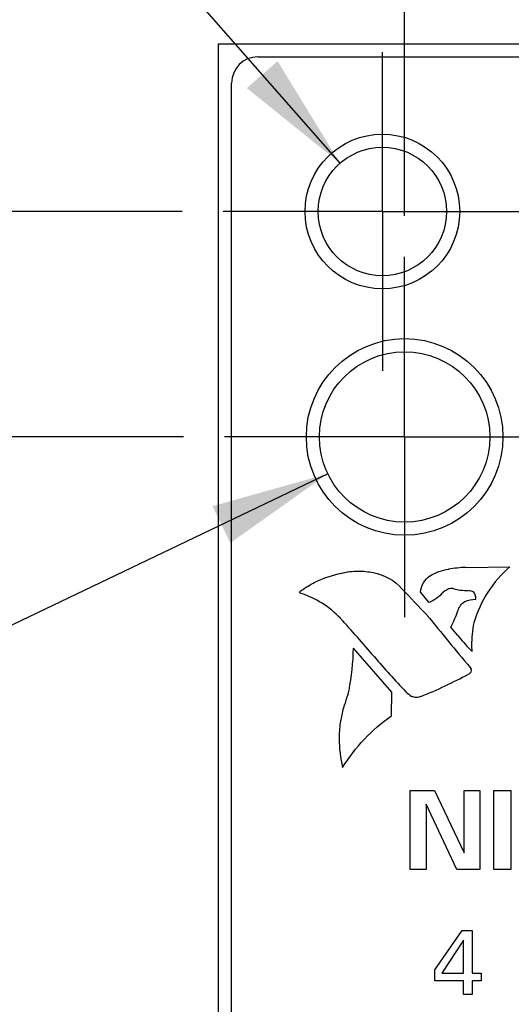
# Model space of a CAD drawing. Header units: inches. Extents: x 0 to 34, y 0 to 22.
# Tile 25 of 43: x 6.048 to 6.798, y 14.588 to 16.09. Entities that reach past the tile are written whole.
import ezdxf

# ---------------------------------------------------------------- set-up
doc = ezdxf.new("R2010")
doc.units = ezdxf.units.IN
doc.header["$LTSCALE"] = 1.87
doc.header["$MEASUREMENT"] = 0
doc.linetypes.add('CENTER', pattern=[0.6, 0.375, -0.075, 0.075, -0.075])
doc.layers.get('0').update_dxf_attribs({"linetype": 'CONTINUOUS'})
doc.layers.add('02___PRT_ALL_AXES', color=7, linetype='CONTINUOUS')
doc.layers.add('DIMENSIONS', color=7, linetype='CONTINUOUS')
doc.styles.get("Standard").update_dxf_attribs({"font": 'txt', "width": 0.8})
doc.styles.add('TEXTSTYLE_1', font='gdt', dxfattribs={"width": 0.8})
doc.dimstyles.new('DIMSTYLE_2', dxfattribs={"dimtxt": 0.125, "dimasz": 0.18, "dimexe": 0.125, "dimexo": 0.0625, "dimgap": 0.03125, "dimtad": 0, "dimtih": 1, "dimtoh": 1, "dimlfac": 0.5, "dimzin": 4, "dimdsep": 46, "dimtxsty": 'STANDARD', "dimblk": '_FILLED', "dimblk1": '_FILLED', "dimblk2": '_FILLED', "dimcen": 0.09, "dimadec": 0, "dimazin": 0, "dimtp": 0.001, "dimtm": 0.001, "dimtfac": 1, "dimtofl": 0, "dimtmove": 0, "dimatfit": 3, "dimldrblk": '_FILLED', "dimfxl": 1, "dimtolj": 1, "dimtzin": 4, "dimarcsym": 0})
doc.dimstyles.new('DIMSTYLE_4', dxfattribs={"dimtxt": 0.125, "dimasz": 0.18, "dimexe": 0.125, "dimexo": 0.0625, "dimgap": 0.09, "dimtad": 0, "dimtih": 1, "dimtoh": 1, "dimlfac": 0.5, "dimzin": 4, "dimdsep": 46, "dimtxsty": 'STANDARD', "dimblk": '_FILLED', "dimblk1": '_FILLED', "dimblk2": '_FILLED', "dimcen": 0.09, "dimadec": 0, "dimazin": 0, "dimtp": 0.001, "dimtm": 0.001, "dimtfac": 1, "dimtofl": 0, "dimtmove": 0, "dimatfit": 2, "dimldrblk": '_FILLED', "dimfxl": 1, "dimtolj": 1, "dimtzin": 4, "dimarcsym": 0})

# ---------------------------------------------------------------- blocks, each defined once
blk = doc.blocks.new('*D12')
at = {"layer": 'DIMENSIONS', "color": 2, "linetype": 'CONTINUOUS'}
blk.add_line((6.2977, 15.4538), (5.6637, 15.4538), dxfattribs=at)
at = {"layer": 'DIMENSIONS', "color": 2, "linetype": 'CONTINUOUS', "insert": (5.6012, 15.5163), "char_height": 0.125, "width": 1.225, "attachment_point": 3, "line_spacing_factor": 0.9}
blk.add_mtext('4.64{\\Ftxt.shx;\\W1.000000;\\H0.125000; }[117.9]', dxfattribs=at)
blk = doc.blocks.new('_FILLED')
at = {"color": 0, "linetype": 'BYBLOCK'}
blk.add_solid([(0, 0), (-1, 0.1736), (-1, -0.1736)], dxfattribs=at)
blk = doc.blocks.new('*D13')
at = {"layer": 'DIMENSIONS', "color": 2, "linetype": 'CONTINUOUS'}
blk.add_line((6.2957, 15.7978), (5.6637, 15.7978), dxfattribs=at)
at = {"layer": 'DIMENSIONS', "color": 2, "linetype": 'CONTINUOUS', "insert": (5.6012, 15.8603), "char_height": 0.125, "width": 1.225, "attachment_point": 3, "line_spacing_factor": 0.9}
blk.add_mtext('4.81{\\Ftxt.shx;\\W1.000000;\\H0.125000; }[122.3]', dxfattribs=at)
blk = doc.blocks.new('*D27')
at = {"layer": 'DIMENSIONS', "color": 2, "linetype": 'CONTINUOUS'}
blk.add_line((6.6012, 16.1033), (6.6012, 16.7413), dxfattribs=at)
at = {"layer": 'DIMENSIONS', "color": 2, "linetype": 'CONTINUOUS', "insert": (6.5387, 16.8038), "char_height": 0.125, "width": 0.925, "attachment_point": 1, "rotation": 90, "line_spacing_factor": 0.9}
blk.add_mtext('.17{\\Ftxt.shx;\\W1.000000;\\H0.125000; }[4.3]', dxfattribs=at)
blk = doc.blocks.new('*D28')
at = {"layer": 'DIMENSIONS', "color": 2, "linetype": 'CONTINUOUS'}
for p, q in [((6.8105, 16.6629), (6.8105, 16.7413)), ((6.6352, 16.4725), (6.8105, 16.6629)), ((6.6352, 15.7913), (6.6352, 16.4725))]:
    blk.add_line(p, q, dxfattribs=at)
at = {"layer": 'DIMENSIONS', "color": 2, "linetype": 'CONTINUOUS', "insert": (6.748, 16.8038), "char_height": 0.125, "width": 0.925, "attachment_point": 1, "rotation": 90, "line_spacing_factor": 0.9}
blk.add_mtext('.15{\\Ftxt.shx;\\W1.000000;\\H0.125000; }[3.9]', dxfattribs=at)
blk = doc.blocks.new('*D33')
at = {"layer": 'DIMENSIONS', "color": 2, "linetype": 'CONTINUOUS'}
for p, q in [((5.7183, 16.8038), (5.6008, 16.8038)), ((6.5366, 15.8714), (5.7183, 16.8038))]:
    blk.add_line(p, q, dxfattribs=at)
at = {"layer": 'DIMENSIONS', "color": 2, "linetype": 'CONTINUOUS', "xscale": 0.18, "yscale": 0.18, "zscale": 0.18, "rotation": 311.2731586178}
blk.add_blockref('_FILLED', (6.5366, 15.8714), dxfattribs=at)
at = {"layer": 'DIMENSIONS', "color": 2, "linetype": 'CONTINUOUS', "insert": (5.5383, 16.8663), "char_height": 0.125, "width": 1.091667, "attachment_point": 3, "line_spacing_factor": 0.9, "style": 'TEXTSTYLE_1'}
blk.add_mtext('{\\Fgdt;n}\\Ftxt;.10{\\Ftxt.shx;\\W1.000000;\\H0.125000; }[2.5]\\PTAP M3', dxfattribs=at)
blk = doc.blocks.new('*D34')
at = {"layer": 'DIMENSIONS', "color": 2, "linetype": 'CONTINUOUS'}
for p, q in [((6.518, 15.3977), (5.7501, 15.0301)), ((5.7501, 15.0301), (5.6326, 15.0301))]:
    blk.add_line(p, q, dxfattribs=at)
at = {"layer": 'DIMENSIONS', "color": 2, "linetype": 'CONTINUOUS', "xscale": 0.18, "yscale": 0.18, "zscale": 0.18, "rotation": 25.5785207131}
blk.add_blockref('_FILLED', (6.518, 15.3977), dxfattribs=at)
at = {"layer": 'DIMENSIONS', "color": 2, "linetype": 'CONTINUOUS', "insert": (5.5701, 15.0926), "char_height": 0.125, "width": 1.391667, "attachment_point": 3, "line_spacing_factor": 0.9}
blk.add_mtext('2X \\Fgdt;{\\Fgdt;n}\\Ftxt;.13{\\Ftxt.shx;\\W1.000000;\\H0.125000; }[3.3]\\PTAP M4', dxfattribs=at)

msp = doc.modelspace()

# ---------------------------------------------------------------- linework, layer by layer
at = {"color": 7, "linetype": 'CONTINUOUS'}
for p, q in [((6.3512, 5.9258), (6.3512, 16.0538)), ((6.3512, 16.0538), (7.2699, 16.0538)), ((6.4112, 16.0338), (7.0792, 16.0338)), ((6.3712, 5.9858), (6.3712, 15.9938))]:
    msp.add_line(p, q, dxfattribs=at)
at = {"color": 40, "linetype": 'CONTINUOUS'}
for p, q in [((6.729, 15.2546), (6.7957, 15.2557)), ((6.6727, 15.2014), (6.6592, 15.2171)), ((6.7439, 15.206), (6.7439, 15.2072)), ((6.716, 15.1513), (6.7057, 15.1633)), ((6.6159, 15.0645), (6.5571, 15.1313)), ((6.7373, 15.1352), (6.7375, 15.1266)), ((6.7377, 15.1267), (6.7351, 15.1293)), ((6.735, 15.1021), (6.7366, 15.0993)), ((6.7365, 15.0979), (6.7362, 15.0947)), ((6.7364, 15.0994), (6.7365, 15.0979)), ((6.6151, 15.0283), (6.6159, 15.0645)), ((6.6436, 14.7937), (6.6436, 14.9141)), ((6.6436, 14.9141), (6.6809, 14.9141)), ((6.6809, 14.9141), (6.7261, 14.8193)), ((6.7261, 14.8193), (6.7261, 14.9141)), ((6.7261, 14.9141), (6.7501, 14.9141)), ((6.7501, 14.9141), (6.7501, 14.7937)), ((6.7713, 14.7937), (6.7713, 14.9145)), ((6.7713, 14.9145), (6.7971, 14.9145)), ((6.7971, 14.9145), (6.7971, 14.7937)), ((6.6679, 14.8936), (6.6679, 14.7937)), ((6.7146, 14.7937), (6.6679, 14.8936)), ((6.6679, 14.7937), (6.6436, 14.7937)), ((6.7501, 14.7937), (6.7146, 14.7937)), ((6.7971, 14.7937), (6.7713, 14.7937)), ((6.6814, 14.6406), (6.7231, 14.7007)), ((6.7231, 14.7007), (6.7381, 14.7007)), ((6.7381, 14.7007), (6.7381, 14.6354)), ((6.7252, 14.6861), (6.6919, 14.6354)), ((6.7252, 14.6354), (6.7252, 14.6861)), ((6.6814, 14.6241), (6.6814, 14.6406)), ((6.6919, 14.6354), (6.7252, 14.6354)), ((6.7381, 14.6354), (6.7521, 14.6354)), ((6.7521, 14.6354), (6.7521, 14.6241)), ((6.7248, 14.6241), (6.6814, 14.6241)), ((6.7248, 14.6032), (6.7248, 14.6241)), ((6.7381, 14.6241), (6.7381, 14.6032)), ((6.7521, 14.6241), (6.7381, 14.6241)), ((6.7381, 14.6032), (6.7248, 14.6032))]:
    msp.add_line(p, q, dxfattribs=at)
at = {"color": 7, "linetype": 'CONTINUOUS'}
msp.add_arc((6.4112, 15.9938), 0.04, 90, 180, dxfattribs=at)
at = {"color": 40, "linetype": 'CONTINUOUS'}
for centre, radius, start, end in [((6.7386, 15.0163), 0.2386, 92.3487, 98.7517), ((6.5814, 15.0529), 0.1974, 102.6479, 114.7974), ((2.091, 10.8701), 6.289, 43.27968, 43.78418), ((5.3787, 14.1054), 1.5781, 39.949, 42.7751), ((34.5278, 38.1266), 36.0911, 219.47603, 219.63947), ((6.9265, 15.1352), 0.1892, 169.355, 180.0025), ((7.048, 15.4211), 0.4279, 219.1116, 222.9948), ((6.1783, 15.1387), 0.3789, 349.1066, 358.8779), ((7.3746, 15.7787), 1.0263, 220.0199, 224.0684), ((6.387, 15.7353), 0.7304, 291.9541, 298.2387), ((6.7249, 15.1059), 0.0159, 298.7693, 315.5982), ((6.2956, 15.1302), 0.2624, 339.217, 346.0976), ((6.6824, 15.1133), 0.0663, 226.989, 236.8812), ((6.7189, 14.9932), 0.1836, 172.3653, 179.9992), ((6.7193, 14.9931), 0.184, 179.9798, 193.7363)]:
    msp.add_arc(centre, radius, start, end, dxfattribs=at)
for points in [[(6.674, 15.2417), (6.6824, 15.2472), (6.6924, 15.2508), (6.7024, 15.2519)], [(6.7957, 15.2557), (6.7701, 15.2335), (6.7504, 15.2027), (6.7407, 15.1702)], [(6.538, 15.2456), (6.5467, 15.248), (6.5557, 15.2492), (6.5647, 15.2492)], [(6.5647, 15.2492), (6.5723, 15.2492), (6.5798, 15.2483), (6.5872, 15.2467)], [(6.5872, 15.2467), (6.6039, 15.244), (6.6204, 15.2346), (6.6314, 15.2217)], [(6.6592, 15.2171), (6.6602, 15.2267), (6.6659, 15.2365), (6.6738, 15.242)], [(6.4757, 15.2183), (6.483, 15.2234), (6.4906, 15.228), (6.4984, 15.2322)], [(6.7008, 15.2211), (6.6983, 15.22), (6.6959, 15.2185), (6.6938, 15.2167)], [(6.7067, 15.2226), (6.7047, 15.2226), (6.7026, 15.2221), (6.7008, 15.2212)], [(6.7104, 15.2221), (6.7092, 15.2225), (6.708, 15.2226), (6.7067, 15.2226)], [(6.72, 15.2197), (6.7168, 15.2201), (6.7136, 15.2209), (6.7105, 15.222)], [(6.475, 15.2168), (6.475, 15.2174), (6.4753, 15.218), (6.4758, 15.2183)], [(6.4765, 15.2152), (6.4758, 15.2152), (6.475, 15.2161), (6.475, 15.2168)], [(6.5371, 15.1771), (6.5208, 15.1945), (6.4993, 15.208), (6.4765, 15.2151)], [(6.6938, 15.2166), (6.688, 15.2101), (6.6807, 15.2047), (6.6727, 15.2012)], [(6.7327, 15.2189), (6.7285, 15.2189), (6.7242, 15.2192), (6.72, 15.2196)], [(6.7271, 15.2029), (6.7323, 15.205), (6.738, 15.2061), (6.7436, 15.2061)], [(6.7403, 15.2176), (6.7381, 15.2185), (6.7358, 15.219), (6.7335, 15.219)], [(6.7439, 15.2072), (6.7439, 15.2109), (6.7425, 15.2147), (6.7402, 15.2175)], [(6.7164, 15.1886), (6.7182, 15.1943), (6.7222, 15.1996), (6.7272, 15.2028)], [(6.7057, 15.1633), (6.7098, 15.1715), (6.7134, 15.18), (6.7166, 15.1887)], [(6.6531, 15.0561), (6.6507, 15.0561), (6.6483, 15.0566), (6.6462, 15.0577)], [(6.6601, 15.0578), (6.658, 15.0567), (6.6555, 15.0561), (6.6531, 15.0561)], [(6.5409, 15.037), (6.5393, 15.0306), (6.5379, 15.0241), (6.5369, 15.0176)], [(6.5405, 14.9494), (6.5594, 14.9803), (6.5853, 15.0077), (6.6151, 15.0283)]]:
    msp.add_open_spline(points, degree=3, dxfattribs=at)
at = {"layer": '02___PRT_ALL_AXES', "color": 7, "linetype": 'CENTER'}
for p, q in [((6.6012, 15.7978), (6.6012, 16.0408)), ((6.6012, 15.7978), (6.3582, 15.7978)), ((6.6012, 15.7978), (6.6012, 15.5548)), ((6.6012, 15.7978), (6.8442, 15.7978)), ((6.6352, 15.4538), (6.6352, 15.7288)), ((6.6352, 15.4538), (6.3602, 15.4538)), ((6.6352, 15.4538), (6.6352, 15.1788)), ((6.6352, 15.4538), (6.9102, 15.4538))]:
    msp.add_line(p, q, dxfattribs=at)
at = {"layer": '02___PRT_ALL_AXES', "color": 7, "linetype": 'CONTINUOUS'}
for centre, radius in [((6.6012, 15.7978), 0.118), ((6.6012, 15.7978), 0.098), ((6.6352, 15.4538), 0.15), ((6.6352, 15.4538), 0.13)]:
    msp.add_circle(centre, radius, dxfattribs=at)

# ---------------------------------------------------------------- dimensions: what is measured, and where the dimension line sits
at = {"layer": 'DIMENSIONS', "color": 2, "linetype": 'CONTINUOUS'}
for feature_location, offset, dtype, origin, picture, middle in [((6.6012, 16.1033), (0, 0.638), 1, (6.9392, 16.0408), '*D27', (6.6012, 17.2663)), ((6.6352, 15.7913), (0.1752, 0.95), 0, (6.9392, 15.7288), '*D28', (6.8105, 17.2663)), ((6.2957, 15.7978), (-0.632, 0), 0, (6.3582, 6.1698), '*D13', (4.9887, 15.7978)), ((6.2977, 15.4538), (-0.634, 0), 0, (6.3602, 6.1698), '*D12', (4.9887, 15.4538))]:
    dim = msp.add_ordinate_dim(feature_location=feature_location, offset=offset, dtype=dtype, origin=origin, dimstyle='DIMSTYLE_2', dxfattribs=at)
    dim.commit()
    dim.dimension.update_dxf_attribs({"geometry": picture, "text_midpoint": middle})
for p1, p2, text, picture, middle in [((6.5366, 15.8714), (6.6659, 15.7241), '%%c<>\\PTAP M3', '*D33', (4.9924, 16.6944)), ((6.518, 15.3977), (6.7525, 15.5099), '2X %%c<>\\PTAP M4', '*D34', (4.8743, 14.9207))]:
    dim = msp.add_diameter_dim_2p(p1=p1, p2=p2, text=text, dimstyle='DIMSTYLE_4', override={"dimpost": '<>'}, dxfattribs=at)
    dim.commit()
    dim.dimension.update_dxf_attribs({"geometry": picture, "text_midpoint": middle, "dimtype": 163})

doc.saveas('drawing.dxf')
